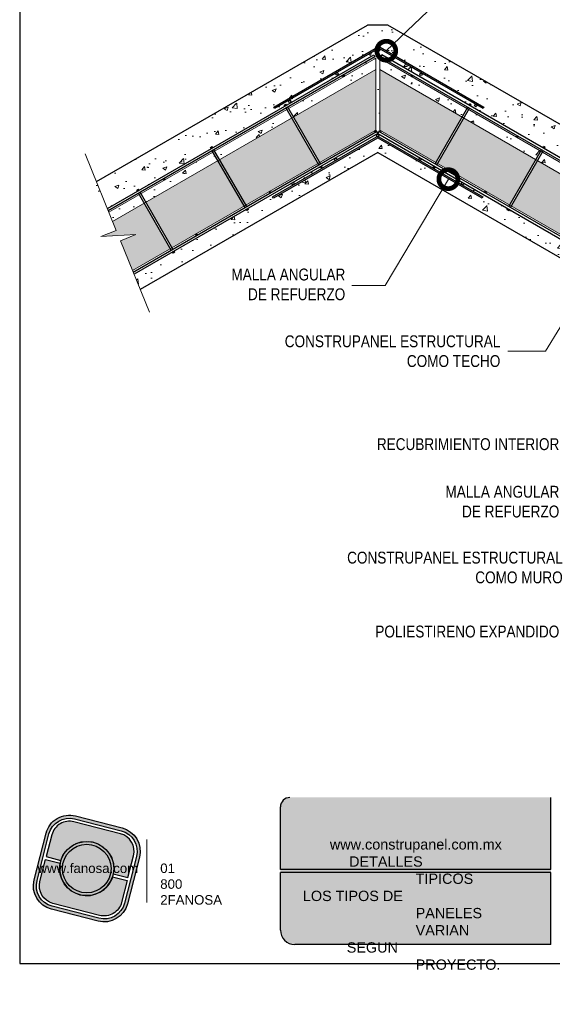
# Model space of a CAD drawing. Header units: millimetres. Extents: x 0 to 30, y 0 to 35.5.
# Tile 1 of 2: x 4 to 15.2, y 2.8 to 23.6. Entities that reach past the tile are written whole.
import ezdxf

# ---------------------------------------------------------------- set-up
doc = ezdxf.new("R2010")
doc.units = ezdxf.units.MM
doc.linetypes.add('CONTINUA', pattern=[0])
doc.linetypes.add('DASHED2', pattern=[9.524999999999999, 6.35, -3.175])
for name, color, linetype, lineweight in [('CONSTRUPANEL', 170, 'Continuous', 20), ('hatch', 252, 'Continuous', 0), ('LAMINA ACCESORIOS', 1, 'Continuous', 30), ('TEXTO', 7, 'DASHED2', 0), ('TEXTO CUADRO DATOS', 251, 'Continuous', 0)]:
    doc.layers.add(name, color=color, linetype=linetype, lineweight=lineweight)
doc.styles.add('Erika', font='techl___.ttf', dxfattribs={"height": 0.25})
doc.styles.get("Standard").update_dxf_attribs({"font": 'arial.ttf'})
doc.dimstyles.new('Erika', dxfattribs={"dimtxt": 0.25, "dimasz": 0.8, "dimexe": 0.5, "dimexo": 0.5, "dimgap": 0, "dimtad": 0, "dimlfac": 0.1, "dimzin": 1, "dimdsep": 46, "dimtxsty": 'Erika', "dimblk": 'DOTSMALL', "dimcen": 2.5, "dimse1": 1, "dimse2": 1, "dimclrd": 252, "dimclre": 252, "dimclrt": 256, "dimadec": 0, "dimazin": 0, "dimtfac": 1, "dimtmove": 0, "dimatfit": 3, "dimldrblk": 'DOTSMALL', "dimfxl": 1, "dimlwd": 0, "dimlwe": 0, "dimarcsym": 0})
pattern_1 = [(49.99999999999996, (-581.6683219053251, -3456.415445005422), (0.8607122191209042, -0.0753025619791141), [0.08999999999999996, -0.9899999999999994]), (355, (-581.6683219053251, -3456.415445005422), (-0.1665016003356, 0.9026305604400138), [0.07200000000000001, -0.7920000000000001]), (100.45144446, (-581.5965958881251, -3456.421720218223), (0.6942106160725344, 0.827327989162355), [0.07648823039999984, -0.8413705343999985]), (46.1842, (-581.6683219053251, -3456.175445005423), (1.280689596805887, -0.1986231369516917), [0.1349999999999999, -1.484999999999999]), (96.63563549, (-581.5615978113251, -3456.191996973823), (1.121594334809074, 1.16894232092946), [0.1147324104, -1.262056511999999]), (351.1841639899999, (-581.6683219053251, -3456.175445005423), (1.121594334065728, 1.168942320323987), [0.108, -1.1880000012]), (20.99999999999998, (-581.5483219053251, -3456.235445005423), (0.7162884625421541, -0.4831426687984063), [0.09000000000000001, -0.99]), (326.0000000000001, (-581.5483219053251, -3456.235445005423), (0.2919783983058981, 0.8701800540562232), [0.07199999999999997, -0.7919999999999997]), (71.45144473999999, (-581.4886312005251, -3456.275706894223), (1.008266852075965, 0.3870373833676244), [0.07648822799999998, -0.8413705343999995]), (37.49999999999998, (-581.6683219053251, -3456.415445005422), (0.0145918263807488, 0.3994726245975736), [0, -0.7823999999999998, 0, -0.8039999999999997, 0, -0.7949999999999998]), (7.499999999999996, (-581.6683219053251, -3456.415445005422), (0.3156834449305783, 0.473294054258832), [0, -0.4583999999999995, 0, -0.7643999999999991, 0, -0.3029999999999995]), (327.5, (-581.9359219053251, -3456.415445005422), (0.6405869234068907, -0.02706584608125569), [0, -0.3, 0, -0.9359999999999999, 0, -1.242]), (317.5, (-582.0559219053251, -3456.415445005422), (0.6998234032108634, 0.1201259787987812), [0, -0.3899999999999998, 0, -0.6215999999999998, 0, -0.8819999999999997])]

# ---------------------------------------------------------------- blocks, each defined once
blk = doc.blocks.new('_DotSmall')
at = {"color": 0, "linetype": 'ByBlock', "const_width": 0.5}
blk.add_lwpolyline([(-0.0625, 0, 1), (0.0625, 0, 1)], format="xyb", close=True, dxfattribs=at)
blk = doc.blocks.new('LOGO GRIS')
at = {"true_color": 0xe3e3e3}
h = blk.add_hatch(color=254, dxfattribs=at)
edge = h.paths.add_edge_path()
edge.add_arc((2075.55300328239, 279.2979295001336), 0.508199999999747, 255.6007667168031, 345.6007667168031, ccw=False)
edge.add_line((2075.426625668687, 278.8056938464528), (2074.442154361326, 279.0584490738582))
edge.add_arc((2074.568531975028, 279.5506847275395), 0.5082000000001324, 165.6007667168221, 255.6007667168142, ccw=False)
edge.add_line((2074.076296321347, 279.6770623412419), (2074.329051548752, 280.661533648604))
edge.add_arc((2074.821287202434, 280.535156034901), 0.508200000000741, 75.60076671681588, 165.6007667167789, ccw=False)
edge.add_line((2074.947664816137, 281.0273916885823), (2075.932136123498, 280.7746364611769))
edge.add_arc((2075.805758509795, 280.2824008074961), 0.5081999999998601, -14.399233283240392, 75.60076671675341, ccw=False)
edge.add_line((2076.297994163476, 280.1560231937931), (2076.045238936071, 279.1715518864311))
edge = h.paths.add_edge_path(flags=16)
edge.add_arc((2075.55300328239, 279.2979295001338), 0.4446749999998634, 255.6007667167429, 345.6007667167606, ccw=False)
edge.add_line((2075.4424228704, 278.867223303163), (2074.457951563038, 279.1199785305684))
edge.add_arc((2074.568531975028, 279.5506847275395), 0.4446750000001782, 165.6007667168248, 255.60076671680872, ccw=False)
edge.add_line((2074.137825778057, 279.6612651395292), (2074.390581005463, 280.6457364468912))
edge.add_arc((2074.821287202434, 280.5351560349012), 0.4446750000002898, 75.60076671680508, 165.6007667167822, ccw=False)
edge.add_line((2074.931867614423, 280.9658622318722), (2075.916338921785, 280.7131070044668))
edge.add_arc((2075.805758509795, 280.2824008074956), 0.4446750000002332, -14.399233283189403, 75.60076671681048, ccw=False)
edge.add_line((2076.236464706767, 280.1718203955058), (2075.983709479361, 279.1873490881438))
h = blk.add_hatch(color=254, dxfattribs=at)
edge = h.paths.add_edge_path()
edge.add_line((2076.05645623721, 279.7261466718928), (2076.174935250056, 280.1876175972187))
edge.add_arc((2075.805758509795, 280.2824008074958), 0.3811499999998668, 345.60076671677, 435.6007667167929)
edge.add_line((2075.900541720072, 280.6515775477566), (2074.916070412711, 280.9043327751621))
edge.add_arc((2074.821287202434, 280.5351560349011), 0.3811500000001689, 75.6007667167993, 165.6007667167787)
edge.add_line((2074.452110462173, 280.6299392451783), (2074.333631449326, 280.1684683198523))
edge.add_line((2074.333631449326, 280.1684683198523), (2074.642133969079, 280.0892627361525))
edge.add_arc((2075.187145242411, 279.9165427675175), 0.5717249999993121, -11.21449474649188, 162.4160281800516, ccw=False)
edge.add_line((2075.747953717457, 279.8053522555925), (2076.05645623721, 279.7261466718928))
h = blk.add_hatch(color=254, dxfattribs=at)
h.paths.add_polyline_path([(2074.615420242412, 279.9165427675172, 1), (2075.758870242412, 279.9165427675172, 1)])
h.paths.add_polyline_path([(2075.699701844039, 279.9165427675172, -1), (2074.674588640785, 279.9165427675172, -1)], flags=16)
h = blk.add_hatch(color=252)
h.set_gradient(color1=(132, 132, 132), rotation=70.00000000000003, tint=1, name='SPHERICAL')
h.paths.add_polyline_path([(2075.699701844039, 279.9165427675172, 1), (2074.674588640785, 279.9165427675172, 1)])
h = blk.add_hatch(color=254, dxfattribs=at)
edge = h.paths.add_edge_path()
edge.add_arc((2075.187145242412, 279.9165427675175), 0.5717250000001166, 168.7855052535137, 342.4160281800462)
edge.add_line((2075.732156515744, 279.7438227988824), (2076.040659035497, 279.6646172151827))
edge.add_line((2076.040659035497, 279.6646172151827), (2075.922180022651, 279.2031462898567))
edge.add_arc((2075.55300328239, 279.2979295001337), 0.3811499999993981, 255.6007667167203, 345.60076671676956, ccw=False)
edge.add_line((2075.458220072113, 278.9287527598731), (2074.473748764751, 279.1815079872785))
edge.add_arc((2074.568531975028, 279.5506847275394), 0.3811500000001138, 165.6007667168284, 255.60076671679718, ccw=False)
edge.add_line((2074.199355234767, 279.6454679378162), (2074.317834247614, 280.1069388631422))
edge.add_line((2074.317834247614, 280.1069388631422), (2074.626336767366, 280.0277332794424))
at = {"color": 254, "true_color": 0xe3e3e3}
for points in [[(2076.045238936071, 279.1715518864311, -0.414213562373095), (2075.426625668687, 278.8056938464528), (2074.442154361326, 279.0584490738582, -0.414213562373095), (2074.076296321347, 279.6770623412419), (2074.329051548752, 280.661533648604, -0.414213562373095), (2074.947664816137, 281.0273916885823), (2075.932136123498, 280.7746364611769, -0.4142135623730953), (2076.297994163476, 280.1560231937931)], [(2075.983709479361, 279.1873490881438, -0.4142135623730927), (2075.4424228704, 278.867223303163), (2074.457951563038, 279.1199785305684, -0.4142135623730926), (2074.137825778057, 279.6612651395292), (2074.390581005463, 280.6457364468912, -0.414213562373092), (2074.931867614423, 280.9658622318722), (2075.916338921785, 280.7131070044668, -0.4142135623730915), (2076.236464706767, 280.1718203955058)], [(2076.05645623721, 279.7261466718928), (2076.174935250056, 280.1876175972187, 0.414213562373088), (2075.900541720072, 280.6515775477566), (2074.916070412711, 280.9043327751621, 0.4142135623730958), (2074.452110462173, 280.6299392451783), (2074.333631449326, 280.1684683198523), (2074.642133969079, 280.0892627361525, -0.9459053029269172), (2075.747953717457, 279.8053522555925)], [(2074.626336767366, 280.0277332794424, 0.9459053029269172), (2075.732156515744, 279.7438227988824), (2076.040659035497, 279.6646172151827), (2075.922180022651, 279.2031462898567, -0.4142135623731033), (2075.458220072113, 278.9287527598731), (2074.473748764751, 279.1815079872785, -0.414213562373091), (2074.199355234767, 279.6454679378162), (2074.317834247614, 280.1069388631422)]]:
    blk.add_lwpolyline(points, format="xyb", close=True, dxfattribs=at)
for radius in [0.5717249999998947, 0.5125566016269]:
    blk.add_circle((2075.187145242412, 279.9165427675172), radius, dxfattribs=at)
blk = doc.blocks.new('FANOSA')
at = {"color": 253, "true_color": 0xb3b3b3, "const_width": 0.02}
blk.add_lwpolyline([(365.3181968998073, 247.9798347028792), (365.3181968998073, 246.6427006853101)], dxfattribs=at)
at = {"color": 254}
blk.add_blockref('LOGO GRIS', (-1711.138939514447, -32.55437656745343), dxfattribs=at)
at = {"layer": 'TEXTO CUADRO DATOS', "char_height": 0.2, "width": 0.003231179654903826, "attachment_point": 1}
for s, insert in [('{\\fArial|b0|i0|c0|p34;www.fanosa.com}', (363.0082168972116, 247.4682254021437)), ('{\\fArial|b0|i0|c0|p34;01 800 2FANOSA}', (365.5993370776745, 247.4682254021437))]:
    blk.add_mtext(s, dxfattribs=dict(at, insert=insert))

msp = doc.modelspace()

# ---------------------------------------------------------------- hatches: boundary and pattern name
at = {"true_color": 0xb3b3b3}
msp.add_hatch(color=253, dxfattribs=at).paths.add_polyline_path([(15.20692415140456, 4.05273601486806), (15.20692415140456, 5.632736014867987), (15.20692415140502, 7.152736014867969), (9.700970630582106, 7.152736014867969, 0.4142135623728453), (9.500970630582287, 6.952736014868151), (9.500970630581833, 5.632736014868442), (9.500970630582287, 4.352736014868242, 0.4142135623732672), (9.80097063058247, 4.05273601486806)])
at = {"layer": 'hatch'}
h = msp.add_hatch(dxfattribs=at)
h.set_pattern_fill('AR-CONC', color=8, scale=0.12, style=0)
h.set_pattern_definition(pattern_1)
h.paths.add_polyline_path([(9.358236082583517, 21.71744329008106), (11.55042806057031, 22.98310591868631, -0.2679491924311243), (11.60226806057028, 22.98310591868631), (13.79446029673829, 21.71744314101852), (13.77718029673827, 21.68751330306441), (13.63860234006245, 21.76752132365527, -0.1826848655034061), (13.64465090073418, 21.75151918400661, -1.000000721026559), (13.59626690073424, 21.75151918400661, -0.473828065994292), (13.6252454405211, 21.77523293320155), (11.58498806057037, 22.95317608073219, 0.2679491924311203), (11.56770806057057, 22.95317608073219), (9.37551608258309, 21.68751345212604)], flags=16)
h.paths.add_polyline_path([(9.66841193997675, 21.84220958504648, -1.000000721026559), (9.716795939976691, 21.84220958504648, -1.000000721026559)], flags=16)
h.paths.add_polyline_path([(10.66926593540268, 22.41939054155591, -1.000000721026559), (10.71764993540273, 22.41939054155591, -1.000000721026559)], flags=16)
h.paths.add_polyline_path([(11.55119180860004, 22.92315312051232, -1.000000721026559), (11.59957580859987, 22.92315312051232, -1.000000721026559)], flags=16)
h.paths.add_polyline_path([(12.49245600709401, 22.4118781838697, -1.000000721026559), (12.44407200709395, 22.4118781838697, -1.000000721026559)], flags=16)
edge = h.paths.add_edge_path()
edge.add_line((17.36210013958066, 19.51642783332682), (17.59186205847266, 20.08612825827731))
edge.add_line((17.59186205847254, 20.08612825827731), (11.76812870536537, 23.44846227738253))
edge.add_line((11.76812870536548, 23.44846227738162), (11.33879504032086, 23.44846227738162))
edge.add_line((11.33879504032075, 23.44846227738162), (5.546497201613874, 20.10427756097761))
edge.add_line((5.546497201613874, 20.10427756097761), (5.779695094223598, 19.53656089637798))
edge.add_line((5.779695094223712, 19.53656089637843), (6.480752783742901, 19.94131674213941))
edge.add_line((6.480752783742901, 19.94131674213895), (6.466928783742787, 19.96526061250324))
edge.add_line((6.466928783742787, 19.9652606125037), (6.50284458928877, 19.98599661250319))
edge.add_line((6.50284458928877, 19.98599661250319), (6.516668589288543, 19.96205274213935))
edge.add_line((6.516668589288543, 19.96205274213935), (8.037104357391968, 20.8398767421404))
edge.add_line((8.037104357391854, 20.8398767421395), (8.023280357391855, 20.86382061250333))
edge.add_line((8.023280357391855, 20.86382061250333), (8.05919616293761, 20.88455661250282))
edge.add_line((8.05919616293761, 20.88455661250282), (8.07302016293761, 20.86061274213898))
edge.add_line((8.07302016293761, 20.86061274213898), (9.593635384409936, 21.73854034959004))
edge.add_line((9.593635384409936, 21.73854034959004), (9.579875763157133, 21.76237271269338))
edge.add_line((9.579875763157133, 21.76237271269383), (9.615791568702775, 21.78310871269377))
edge.add_line((9.615791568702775, 21.78310871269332), (9.629551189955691, 21.75927634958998))
edge.add_line((9.629551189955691, 21.75927634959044), (11.47051787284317, 22.82215895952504))
edge.add_line((11.47051787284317, 22.82215895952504), (11.49470987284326, 22.7802571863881))
edge.add_line((11.49470987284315, 22.78025718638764), (10.82202259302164, 22.39188100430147))
edge.add_arc((10.830662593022, 22.37691608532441), 0.01727999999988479, 1.80938286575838e-09, 120.00000000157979, ccw=False)
edge.add_arc((10.83066259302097, 22.37691608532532), 0.01728000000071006, -59.999999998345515, 0, ccw=False)
edge.add_line((10.83930259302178, 22.36195116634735), (11.51198987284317, 22.75032734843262))
edge.add_line((11.51198987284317, 22.75032734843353), (11.51198987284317, 21.22526427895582))
edge.add_arc((11.50458259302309, 21.2096524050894), 0.01727999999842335, -1.80938286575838e-09, 64.61732107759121, ccw=False)
edge.add_arc((11.50458259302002, 21.20965240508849), 0.01728000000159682, -59.999999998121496, 0, ccw=False)
edge.add_line((11.51322259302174, 21.19468748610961), (11.52926987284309, 21.20395238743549))
edge.add_line((11.52926987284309, 21.20395238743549), (11.55346187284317, 21.16205061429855))
edge.add_line((11.55346187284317, 21.16205061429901), (11.57765387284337, 21.20395238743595))
edge.add_line((11.57765387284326, 21.20395238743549), (11.59370115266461, 21.19468748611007))
edge.add_arc((11.60234115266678, 21.2096524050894), 0.01728000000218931, 180.0000000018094, 239.9999999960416, ccw=False)
edge.add_arc((11.60234115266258, 21.20965240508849), 0.01727999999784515, 115.38267891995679, 180, ccw=False)
edge.add_line((11.59493387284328, 21.22526427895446), (11.59493387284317, 22.75032734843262))
edge.add_line((11.59493387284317, 22.75032734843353), (12.26762115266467, 22.36195116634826))
edge.add_arc((12.2762611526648, 22.37691608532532), 0.01728000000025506, 180, 239.9999999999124, ccw=False)
edge.add_arc((12.27626115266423, 22.37691608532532), 0.01727999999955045, 59.999999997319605, 180, ccw=False)
edge.add_line((12.2849011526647, 22.39188100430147), (11.61221387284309, 22.78025718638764))
edge.add_line((11.61221387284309, 22.78025718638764), (11.63640587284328, 22.82215895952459))
edge.add_line((11.63640587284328, 22.82215895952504), (13.47675694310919, 21.7596317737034))
edge.add_line((13.47675694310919, 21.7596317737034), (13.49062679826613, 21.78365506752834))
edge.add_line((13.49062679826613, 21.78365506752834), (13.52654260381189, 21.7629190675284))
edge.add_line((13.52654260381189, 21.76291906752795), (13.51267274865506, 21.73889577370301))
edge.add_line((13.51267274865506, 21.73889577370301), (15.03390358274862, 20.86061274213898))
edge.add_line((15.03390358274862, 20.86061274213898), (15.04772758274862, 20.88455661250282))
edge.add_line((15.04772758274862, 20.88455661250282), (15.08364338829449, 20.86382061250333))
edge.add_line((15.08364338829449, 20.86382061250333), (15.06981938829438, 20.8398767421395))
edge.add_line((15.06981938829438, 20.8398767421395), (16.59025515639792, 19.96205274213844))
edge.add_line((16.59025515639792, 19.96205274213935), (16.6040791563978, 19.98599661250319))
edge.add_line((16.6040791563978, 19.98599661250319), (16.63999496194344, 19.9652606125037))
edge.add_line((16.63999496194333, 19.9652606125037), (16.62617096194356, 19.94131674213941))
edge.add_line((16.62617096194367, 19.94131674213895), (17.36210013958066, 19.51642783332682))
h.paths.add_polyline_path([(5.880077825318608, 19.49874141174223), (5.95840575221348, 19.30452535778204), (6.62590478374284, 19.68990610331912), (6.522224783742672, 19.86948513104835)])
h = msp.add_hatch(dxfattribs=at)
h.set_pattern_fill('AR-CONC', color=8, scale=0.12, style=0)
h.set_pattern_definition(pattern_1)
edge = h.paths.add_edge_path()
edge.add_line((15.0486602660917, 18.74503237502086), (15.13385923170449, 19.09490723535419))
edge.add_line((15.13385923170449, 19.09490723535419), (14.33023538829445, 19.55887967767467))
edge.add_line((14.33023538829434, 19.55887967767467), (14.31641138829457, 19.53493580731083))
edge.add_line((14.31641138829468, 19.53493580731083), (14.28049558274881, 19.55567180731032))
edge.add_line((14.2804955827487, 19.55567180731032), (14.29431958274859, 19.57961567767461))
edge.add_line((14.29431958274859, 19.57961567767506), (13.35608184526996, 20.12130748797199))
edge.add_arc((13.34147295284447, 20.10202451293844), 0.02419200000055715, 0, 52.852222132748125, ccw=False)
edge.add_arc((13.34147295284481, 20.10202449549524), 0.02419199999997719, -180.00004131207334, 4.131207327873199e-05, ccw=False)
edge.add_arc((13.34147295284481, 20.10202451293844), 0.0241919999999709, 67.14777786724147, 180, ccw=False)
edge.add_line((13.35086805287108, 20.12431767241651), (12.77388381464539, 20.4574396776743))
edge.add_line((12.77388381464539, 20.4574396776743), (12.76005981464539, 20.43349580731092))
edge.add_line((12.76005981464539, 20.43349580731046), (12.72414400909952, 20.45423180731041))
edge.add_line((12.72414400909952, 20.45423180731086), (12.73796800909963, 20.47817567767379))
edge.add_line((12.73796800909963, 20.47817567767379), (11.55346187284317, 21.16205061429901))
edge.add_line((11.55346187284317, 21.16205061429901), (10.36895573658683, 20.47817567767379))
edge.add_line((10.36895573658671, 20.47817567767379), (10.3827797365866, 20.45423180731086))
edge.add_line((10.3827797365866, 20.45423180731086), (10.34686393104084, 20.43349580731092))
edge.add_line((10.34686393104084, 20.43349580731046), (10.33303993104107, 20.45743967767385))
edge.add_line((10.33303993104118, 20.4574396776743), (8.81260416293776, 19.57961567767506))
edge.add_line((8.81260416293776, 19.57961567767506), (8.826428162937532, 19.55567180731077))
edge.add_line((8.826428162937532, 19.55567180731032), (8.79051235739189, 19.53493580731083))
edge.add_line((8.79051235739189, 19.53493580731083), (8.776688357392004, 19.55887967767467))
edge.add_line((8.776688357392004, 19.55887967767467), (7.256252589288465, 18.68105567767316))
edge.add_line((7.256252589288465, 18.68105567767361), (7.270076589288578, 18.65711180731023))
edge.add_line((7.270076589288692, 18.65711180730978), (7.234160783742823, 18.63637580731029))
edge.add_line((7.234160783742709, 18.63637580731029), (7.220336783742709, 18.66031967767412))
edge.add_line((7.220336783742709, 18.66031967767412), (6.411073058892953, 18.19309104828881))
edge.add_line((6.411073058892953, 18.19309104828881), (6.543048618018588, 17.87022266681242))
edge.add_line((6.543048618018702, 17.87022266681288), (11.55346187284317, 20.7629861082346))
edge.add_line((11.55346187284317, 20.76298610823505), (11.69758699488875, 20.67977543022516))
edge.add_line((11.69758699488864, 20.67977543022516), (11.76406700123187, 20.9431338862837))
edge.add_line((11.76406700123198, 20.94313388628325), (11.5621018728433, 21.0597385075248))
edge.add_arc((11.55346187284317, 21.04477358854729), 0.01728000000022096, 60.00000000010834, 119.9999999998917)
edge.add_line((11.54482187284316, 21.05973850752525), (9.352629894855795, 19.7940758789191))
edge.add_line((9.352629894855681, 19.7940758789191), (9.335349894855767, 19.82400571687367))
edge.add_line((9.33534989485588, 19.82400571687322), (9.778311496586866, 20.07974971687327))
edge.add_arc((9.766215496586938, 20.10070060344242), 0.02419200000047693, 180, 299.99999999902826, ccw=False)
edge.add_arc((9.766215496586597, 20.10070062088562), 0.02419200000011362, -4.131207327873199e-05, 180.0000413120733, ccw=False)
edge.add_arc((9.766215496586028, 20.10070060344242), 0.02419200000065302, -59.9999999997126, 0, ccw=False)
edge.add_line((9.778311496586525, 20.07974971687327), (10.6762066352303, 20.5981497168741))
edge.add_arc((10.66411063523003, 20.61910060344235), 0.02419199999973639, 180.0000000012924, 300.0000000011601, ccw=False)
edge.add_arc((10.66411063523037, 20.61910062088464), 0.02419200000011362, -4.131207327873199e-05, 180.0000413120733, ccw=False)
edge.add_arc((10.66411063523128, 20.61910060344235), 0.02419199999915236, 299.99999999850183, 359.99999999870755, ccw=False)
edge.add_line((10.6762066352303, 20.5981497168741), (11.52754187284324, 21.08966834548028))
edge.add_arc((11.55346187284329, 21.0447735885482), 0.05184000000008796, 90.00000000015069, 119.9999999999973, ccw=False)
edge.add_arc((11.55346187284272, 21.12080558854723), 0.02419199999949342, 180, 270.00000000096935, ccw=False)
edge.add_arc((11.55346187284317, 21.12080560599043), 0.02419200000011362, -4.131207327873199e-05, 180.0000413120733, ccw=False)
edge.add_arc((11.55346187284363, 21.12080558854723), 0.02419199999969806, -90.00000000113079, 0, ccw=False)
edge.add_arc((11.55346187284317, 21.0447735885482), 0.05184000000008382, 60.00000000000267, 90, ccw=False)
edge.add_line((11.57938187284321, 21.08966834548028), (13.77157410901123, 19.8240055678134))
edge.add_line((13.77157410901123, 19.8240055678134), (13.75429410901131, 19.79407572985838))
edge.add_line((13.75429410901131, 19.79407572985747), (11.76406700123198, 20.94313388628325))
edge.add_line((11.76406700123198, 20.94313388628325), (11.69758699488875, 20.67977543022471))
edge.add_line((11.69758699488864, 20.67977543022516), (15.0486602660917, 18.74503237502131))
h.paths.add_polyline_path([(17.25485751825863, 19.24313020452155), (17.49103403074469, 19.18907484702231), (17.52471475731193, 19.32676675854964), (16.58469896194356, 19.86948513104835), (16.48101896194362, 19.68990610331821)])
h.paths.add_polyline_path([(15.02834738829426, 20.76804513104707), (14.92466738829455, 20.58846610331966), (16.44510315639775, 19.71064210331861), (16.5487831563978, 19.89022113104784)])
h.paths.add_polyline_path([(14.8887515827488, 20.60920210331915), (14.99243158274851, 20.78878113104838), (13.47199581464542, 21.66660513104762), (13.36831581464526, 21.48702610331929)])
h.paths.add_polyline_path([(13.33240000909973, 21.50776210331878), (13.43608000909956, 21.68734113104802), (11.59493387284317, 22.75032734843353), (11.59493387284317, 22.51088864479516)])
h.paths.add_polyline_path([(11.51198987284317, 22.51088864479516), (11.51198987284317, 22.75032734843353), (9.670843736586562, 21.68734113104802), (9.77452373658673, 21.50776210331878)])
h.paths.add_polyline_path([(6.558140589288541, 19.89022113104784), (6.661820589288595, 19.71064210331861), (8.182256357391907, 20.58846610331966), (8.078576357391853, 20.76804513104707)], flags=17)
h.paths.add_polyline_path([(8.114492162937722, 20.78878113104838), (8.218172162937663, 20.60920210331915), (9.738607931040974, 21.48702610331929), (9.634927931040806, 21.66660513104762)])
h.paths.add_polyline_path([(16.66779817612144, 17.81022266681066), (16.7997737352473, 18.13309104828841), (15.88658696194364, 18.66031967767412), (15.87276296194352, 18.63637580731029), (15.83684715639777, 18.65711180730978), (15.85067115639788, 18.68105567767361), (15.13385923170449, 19.09490723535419), (15.0486602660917, 18.74503237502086)])
at = {"layer": 'hatch', "linetype": 'Continuous'}
h = msp.add_hatch(dxfattribs=at)
h.set_pattern_fill('HONEY', color=256, scale=0.96)
h.set_pattern_definition([(0, (-581.6683219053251, -3456.415445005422), (0.18, 0.1039230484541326), [0.12, -0.24]), (120, (-581.6683219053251, -3456.415445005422), (-0.18, 0.1039230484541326), [0.1199999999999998, -0.2399999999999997]), (59.99999999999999, (-581.6683219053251, -3456.415445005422), (3.996802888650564e-17, 0.2078460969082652), [-0.2399999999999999, 0.12])])
h.paths.add_polyline_path([(8.18225635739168, 20.58846610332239), (6.661820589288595, 19.71064210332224), (7.214780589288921, 18.75288728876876), (8.735216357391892, 19.63071128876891)])
h.paths.add_polyline_path([(9.738607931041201, 21.48702610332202), (8.218172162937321, 20.60920210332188), (8.771132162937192, 19.6514472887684), (10.29156793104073, 20.52927128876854)])
h.paths.add_polyline_path([(11.51198987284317, 22.51088864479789), (9.774523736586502, 21.50776210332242), (10.32748373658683, 20.55000728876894), (11.51198987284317, 21.23388222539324)])
h.paths.add_polyline_path([(11.59493387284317, 22.51088864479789), (11.59493387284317, 21.23388222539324), (12.77944000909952, 20.55000728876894), (13.33240000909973, 21.50776210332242)])
h.paths.add_polyline_path([(13.36831581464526, 21.48702610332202), (12.81535581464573, 20.52927128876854), (14.33579158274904, 19.6514472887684), (14.88875158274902, 20.60920210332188)])
h.paths.add_polyline_path([(14.92466738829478, 20.58846610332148), (14.37170738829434, 19.63071128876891), (15.89214315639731, 18.75288728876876), (16.44510315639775, 19.71064210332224)])
h.paths.add_polyline_path([(19.90428565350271, 17.71348215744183), (18.38384988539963, 18.59130615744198), (17.83088988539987, 17.6335513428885), (19.35132565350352, 16.75572734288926)])
h.paths.add_polyline_path([(19.94020145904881, 17.69274615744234), (19.38724145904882, 16.73499134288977), (20.90767722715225, 15.85716734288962), (21.46063722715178, 16.8149221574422)])
h.paths.add_polyline_path([(21.49655303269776, 16.7941861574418), (20.943593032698, 15.83643134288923), (22.4640288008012, 14.95860734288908), (23.01698880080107, 15.91636215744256)])
h.paths.add_polyline_path([(23.56977784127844, 15.59720925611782), (23.05290460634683, 15.89562615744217), (22.49994460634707, 14.93787134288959), (23.01681784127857, 14.63945444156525)])
h.paths.add_polyline_path([(20.61276892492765, 15.93165724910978), (19.78332892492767, 16.41053465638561), (19.78332892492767, 15.2894353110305), (20.61276892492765, 15.2894353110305)])
h.paths.add_polyline_path([(20.61276892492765, 15.24796331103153), (20.58512092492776, 15.24796331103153), (19.78332892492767, 15.24796331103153), (19.78332892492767, 14.50016098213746), (20.61276892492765, 13.78316222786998)])
h.paths.add_polyline_path([(19.78332892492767, 14.50016098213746), (19.78332892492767, 13.49231531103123), (20.61276892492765, 13.49231531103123), (20.61276892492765, 13.78316222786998)])
h.paths.add_polyline_path([(20.61276892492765, 13.45084331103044), (19.78332892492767, 13.45084331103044), (19.78332892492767, 11.69519531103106), (20.61276892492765, 11.69519531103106)])
h.paths.add_polyline_path([(20.61276892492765, 11.65372331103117), (19.78332892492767, 11.65372331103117), (19.78332892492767, 9.89807531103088), (20.61276892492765, 9.89807531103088)])
h.paths.add_polyline_path([(16.75956345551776, 18.97094725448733), (17.16166607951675, 18.94687756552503), (17.23669696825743, 19.2536152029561), (16.48101896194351, 19.68990610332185), (15.92805896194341, 18.73215128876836), (16.83144786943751, 18.21057945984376), (17.08779231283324, 18.83770705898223)])
h.paths.add_polyline_path([(17.40927979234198, 18.93205551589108), (17.49774779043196, 18.92675985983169), (17.47648118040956, 18.93539276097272), (17.41361566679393, 18.94978122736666)])
h.paths.add_polyline_path([(17.33801444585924, 18.64071198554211), (17.6444622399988, 18.51631352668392), (17.38811779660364, 17.88918592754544), (17.79497407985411, 17.65428734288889), (18.34793407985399, 18.61204215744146), (17.80911096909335, 18.92313182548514), (17.73349519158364, 18.73564061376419), (18.05441771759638, 18.60536632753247), (17.33983168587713, 18.64814113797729)])
h.paths.add_polyline_path([(6.034021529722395, 19.11703414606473), (5.720618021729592, 18.98981210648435), (5.721661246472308, 18.98727239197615), (6.451283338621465, 19.03094725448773), (6.123054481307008, 18.89770705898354), (6.379398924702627, 18.27057945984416), (7.178864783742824, 18.73215128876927), (6.62590478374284, 19.68990610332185), (5.958405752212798, 19.30452535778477)])
h.paths.add_polyline_path([(20.02668922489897, 9.529414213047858), (20.13723575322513, 9.856603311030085), (19.78332892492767, 9.856603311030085), (19.78332892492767, 9.529414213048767)])
h.paths.add_polyline_path([(20.15321639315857, 9.856603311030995), (20.15321639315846, 9.529414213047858), (20.61276892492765, 9.529414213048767), (20.61276892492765, 9.856603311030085)])

# ---------------------------------------------------------------- linework, layer by layer
at = {"color": 7, "linetype": 'CONTINUA'}
for p, q in [((5.618984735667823, 20.14612825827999), (11.33879504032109, 23.44846227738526)), ((11.76812870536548, 23.44846227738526), (11.33879504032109, 23.44846227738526)), ((17.59186205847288, 20.08612825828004), (11.76812870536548, 23.44846227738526)), ((11.55346187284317, 20.76298610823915), (6.543048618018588, 17.87022266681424)), ((11.55346187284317, 20.76298610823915), (16.66779817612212, 17.8102226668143))]:
    msp.add_line(p, q, dxfattribs=at)
at = {"color": 253, "true_color": 0xb3b3b3}
for p, q in [((15.20692415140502, 5.632736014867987), (15.20692415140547, 7.152736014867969)), ((9.500970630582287, 5.632736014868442), (9.500970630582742, 6.952736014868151)), ((15.20692415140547, 5.632736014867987), (9.500970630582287, 5.632736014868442)), ((15.20692415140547, 5.572736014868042), (9.500970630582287, 5.572736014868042)), ((9.500970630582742, 4.352736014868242), (9.500970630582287, 5.572736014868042)), ((15.20692415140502, 4.05273601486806), (15.20692415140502, 5.572736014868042)), ((15.20692415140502, 4.05273601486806), (9.800970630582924, 4.05273601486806))]:
    msp.add_line(p, q, dxfattribs=at)
at = {"color": 254, "true_color": 0xe3e3e3}
msp.add_lwpolyline([(3.998240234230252, 3.652736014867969), (25.5882402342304, 3.652736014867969), (25.5882402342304, 31.59273601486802), (3.998240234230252, 31.59273601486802)], close=True, dxfattribs=at)
at = {"color": 253, "true_color": 0xb3b3b3}
for centre, radius, start, end in [((9.70097063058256, 6.952736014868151), 0.2, 90, 180), ((9.800970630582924, 4.352736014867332), 0.3, 179.9999999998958, 270.0000000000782)]:
    msp.add_arc(centre, radius, start, end, dxfattribs=at)
at = {"layer": 'CONSTRUPANEL', "linetype": 'CONTINUA'}
for p, q in [((5.880077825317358, 19.49874141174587), (11.51198987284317, 22.75032734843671)), ((11.51198987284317, 21.23388222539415), (11.51198987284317, 22.75032734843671)), ((17.33076896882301, 19.43874141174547), (11.59493387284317, 22.75032734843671)), ((11.59493387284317, 21.23388222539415), (11.59493387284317, 22.75032734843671)), ((5.95840575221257, 19.30452535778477), (11.51198987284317, 22.51088864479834)), ((17.25485751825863, 19.24313020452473), (11.59493387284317, 22.51088864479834)), ((6.379398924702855, 18.27057945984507), (11.51198987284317, 21.23388222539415)), ((16.83144786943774, 18.21057945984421), (11.59493387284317, 21.23388222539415))]:
    msp.add_line(p, q, dxfattribs=at)
at = {"layer": 'hatch', "linetype": 'ByBlock', "lineweight": 0}
msp.add_lwpolyline([(6.739237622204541, 17.39026087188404), (6.123054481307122, 18.897707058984), (6.451283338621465, 19.03094725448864), (5.71309900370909, 18.98675985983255), (6.034021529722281, 19.11703414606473), (5.382452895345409, 20.73261487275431)], dxfattribs=at)
at = {"layer": 'LAMINA ACCESORIOS', "linetype": 'CONTINUA'}
for p, q in [((9.579875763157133, 21.76237271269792), (9.615791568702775, 21.7831087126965)), ((9.593699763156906, 21.73842884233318), (9.579875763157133, 21.76237271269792)), ((9.629615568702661, 21.75916484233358), (9.615791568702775, 21.7831087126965)), ((10.3088479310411, 20.49934145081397), (9.61764793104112, 21.69653496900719)), ((10.34476373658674, 20.52007745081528), (9.653563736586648, 21.71727096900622)), ((12.76216000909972, 20.52007745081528), (13.4533600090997, 21.71727096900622)), ((12.79807581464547, 20.49934145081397), (13.48927581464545, 21.69653496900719)), ((13.47680279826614, 21.75971119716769), (13.49062679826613, 21.78365506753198)), ((13.52654260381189, 21.76291906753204), (13.49062679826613, 21.78365506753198)), ((13.512718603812, 21.73897519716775), (13.52654260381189, 21.76291906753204)), ((8.023280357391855, 20.86382061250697), (8.05919616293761, 20.88455661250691)), ((8.037104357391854, 20.83987674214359), (8.023280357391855, 20.86382061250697)), ((8.07302016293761, 20.86061274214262), (8.05919616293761, 20.88455661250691)), ((8.75249635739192, 19.60078145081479), (8.061296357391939, 20.79797496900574)), ((8.788412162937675, 19.62151745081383), (8.097212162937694, 20.81871096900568)), ((14.31851158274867, 19.62151745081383), (15.00971158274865, 20.81871096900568)), ((14.35442738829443, 19.60078145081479), (15.04562738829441, 20.79797496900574)), ((15.03390358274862, 20.86061274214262), (15.04772758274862, 20.88455661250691)), ((15.08364338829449, 20.86382061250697), (15.04772758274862, 20.88455661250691)), ((15.06981938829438, 20.83987674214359), (15.08364338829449, 20.86382061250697)), ((10.34686393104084, 20.4334958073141), (10.33303993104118, 20.45743967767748)), ((10.3827797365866, 20.45423180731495), (10.34686393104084, 20.4334958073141)), ((10.3827797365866, 20.45423180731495), (10.36895573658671, 20.47817567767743)), ((12.72414400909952, 20.45423180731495), (12.73796800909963, 20.47817567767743)), ((12.72414400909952, 20.45423180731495), (12.76005981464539, 20.4334958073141)), ((12.76005981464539, 20.4334958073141), (12.77388381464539, 20.45743967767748)), ((6.466928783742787, 19.96526061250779), (6.50284458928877, 19.98599661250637)), ((6.480752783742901, 19.94131674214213), (6.466928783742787, 19.96526061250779)), ((6.516668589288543, 19.96205274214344), (6.50284458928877, 19.98599661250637)), ((7.196144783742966, 18.7022214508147), (6.504944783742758, 19.89941496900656)), ((7.232060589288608, 18.72295745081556), (6.540860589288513, 19.9201509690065)), ((8.79051235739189, 19.53493580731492), (8.776688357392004, 19.55887967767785)), ((8.82642816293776, 19.5556718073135), (8.79051235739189, 19.53493580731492)), ((8.82642816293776, 19.5556718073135), (8.81260416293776, 19.57961567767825)), ((14.2804955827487, 19.5556718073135), (14.29431958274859, 19.57961567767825)), ((14.2804955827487, 19.5556718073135), (14.31641138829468, 19.53493580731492)), ((14.31641138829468, 19.53493580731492), (14.33023538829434, 19.55887967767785)), ((7.234160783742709, 18.63637580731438), (7.220336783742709, 18.66031967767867)), ((7.270076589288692, 18.65711180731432), (7.234160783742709, 18.63637580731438)), ((7.270076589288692, 18.65711180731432), (7.256252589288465, 18.6810556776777))]:
    msp.add_line(p, q, dxfattribs=at)
for points in [[(13.77718029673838, 21.68751330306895), (11.58498806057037, 22.95317608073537, 0.2679491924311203), (11.56770806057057, 22.95317608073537), (9.375516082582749, 21.68751345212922), (9.358236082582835, 21.71744329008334), (11.55042806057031, 22.98310591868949, -0.2679491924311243), (11.60226806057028, 22.98310591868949), (13.79446029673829, 21.71744314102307)], [(13.75429410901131, 19.79407572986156), (11.5621018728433, 21.05973850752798, 0.2679491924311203), (11.54482187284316, 21.05973850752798), (9.352629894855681, 19.79407587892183), (9.33534989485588, 19.82400571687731), (11.52754187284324, 21.08966834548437, -0.2679491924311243), (11.57938187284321, 21.08966834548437), (13.77157410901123, 19.82400556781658)]]:
    msp.add_lwpolyline(points, format="xyb", close=True, dxfattribs=at)
for points in [[(5.848746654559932, 19.57642783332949), (11.47051787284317, 22.82215895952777), (11.49470987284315, 22.78025718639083), (5.867023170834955, 19.53111075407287)], [(17.362100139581, 19.51642783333), (11.63640587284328, 22.82215895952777), (11.61221387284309, 22.78025718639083), (17.3438236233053, 19.47111075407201)], [(6.392596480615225, 18.23829262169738), (11.52926987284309, 21.20395238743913), (11.55346187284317, 21.1620506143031), (6.411073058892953, 18.19309104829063)], [(16.81825031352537, 18.17829262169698), (11.57765387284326, 21.20395238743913), (11.55346187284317, 21.1620506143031), (16.79977373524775, 18.13309104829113)]]:
    msp.add_lwpolyline(points, dxfattribs=at)
for centre, radius in [((11.57538380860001, 22.92315312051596), 0.024192), ((10.69345793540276, 22.41939054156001), 0.024192), ((12.46826400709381, 22.41187818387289), 0.024192), ((10.83066259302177, 22.37691608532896), 0.01728), ((12.27626115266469, 22.37691608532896), 0.01728), ((9.69260393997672, 21.84220958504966), 0.024192), ((13.62045890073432, 21.75151918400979), 0.024192), ((11.50458259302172, 21.20965240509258), 0.01728), ((11.60234115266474, 21.20965240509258), 0.01728), ((11.55346187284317, 21.12080558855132), 0.024192), ((14.50024562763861, 21.09289805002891), 0.01728), ((10.66411063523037, 20.61910060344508), 0.024192), ((12.44318593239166, 20.61974456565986), 0.024192), ((7.050326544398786, 20.19433805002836), 0.01728), ((7.050326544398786, 20.19433805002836), 0.01728), ((9.28059811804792, 19.92563436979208), 0.01728), ((9.76621549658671, 20.10070060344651), 0.024192), ((13.34147295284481, 20.10202451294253), 0.024192), ((13.82632562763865, 19.92563436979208), 0.01728), ((7.724246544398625, 19.02707436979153), 0.01728), ((7.724246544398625, 19.02707436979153), 0.01728)]:
    msp.add_circle(centre, radius, dxfattribs=at)

# ---------------------------------------------------------------- block references
msp.add_blockref('FANOSA', (-358.6352843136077, -241.7085316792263))

# ---------------------------------------------------------------- texts
at = {"layer": 'TEXTO', "linetype": 'ByBlock', "lineweight": 0, "char_height": 0.25, "attachment_point": 3, "style": 'Erika'}
for s, insert in [('MALLA ANGULAR \\PDE REFUERZO', (10.86815021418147, 18.31130113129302)), ('RECUBRIMIENTO INTERIOR', (15.38431390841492, 14.73232057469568)), ('MALLA ANGULAR \\PDE REFUERZO', (15.38431390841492, 13.72810932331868)), ('POLIESTIRENO EXPANDIDO', (15.38431390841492, 10.77881853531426))]:
    msp.add_mtext(s, dxfattribs=dict(at, insert=insert))
at = {"layer": 'TEXTO', "linetype": 'ByBlock', "lineweight": 0, "char_height": 0.25, "width": 5.640768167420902, "attachment_point": 3, "style": 'Erika'}
for s, insert in [('CONSTRUPANEL ESTRUCTURAL\\PCOMO TECHO', (14.14008673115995, 16.90219847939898)), ('CONSTRUPANEL ESTRUCTURAL\\PCOMO MURO', (15.4566423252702, 12.33823178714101))]:
    msp.add_mtext(s, dxfattribs=dict(at, insert=insert))
at = {"layer": 'TEXTO CUADRO DATOS', "insert": (12.35394739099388, 6.272603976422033), "char_height": 0.2174175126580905, "width": 0.003697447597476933, "attachment_point": 1}
msp.add_mtext('\\pi-1.8111;www.construpanel.com.mx\\P\\pi-1.4048;DETALLES TIPICOS\\P\\pi-2.3799;LOS TIPOS DE PANELES VARIAN\\P\\pi-1.4548;SEGUN PROYECTO.', dxfattribs=at)

# ---------------------------------------------------------------- leaders
at = {"layer": 'TEXTO', "linetype": 'ByBlock', "lineweight": 0}
for points in [[(11.73357272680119, 22.90729713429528), (13.06654331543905, 24.1837875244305), (13.76785261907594, 24.1837875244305)], [(13.04330548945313, 20.19821811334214), (11.71033490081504, 17.95352354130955), (11.00902559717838, 17.95352354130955)], [(16.35258765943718, 18.64005539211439), (15.09518058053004, 16.56812333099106), (14.29518058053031, 16.56812333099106)]]:
    msp.add_leader(points, dimstyle='Erika', override={"dimgap": 0, "dimtad": 0}, dxfattribs=at)

doc.saveas('drawing.dxf')
